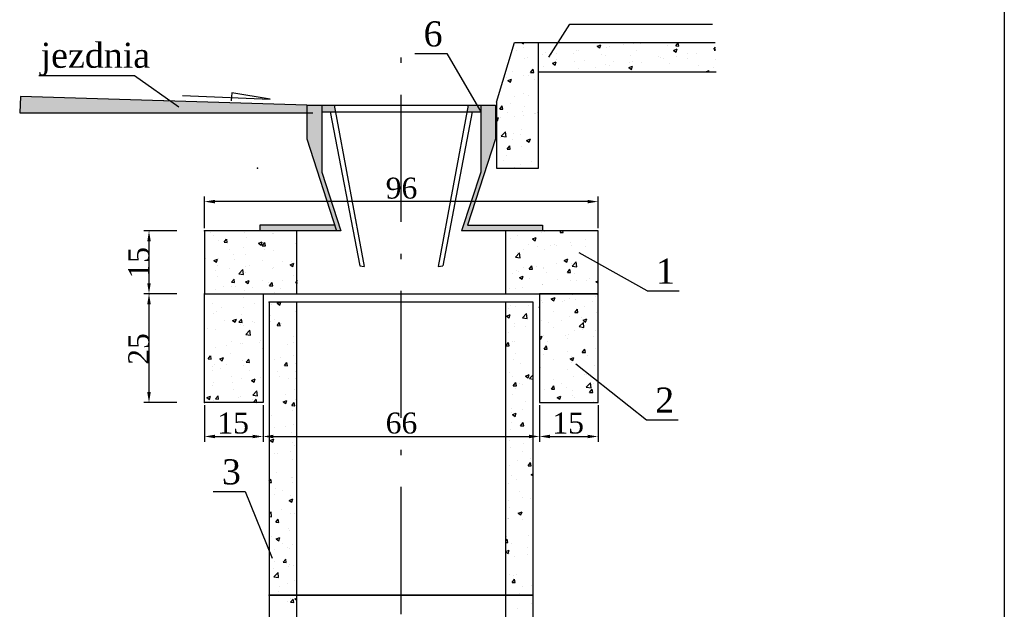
# Model space of a CAD drawing. Extents: x 856 to 1066, y 131 to 448.
# Tile 5 of 5: x 973 to 1066, y 332 to 388. Entities that reach past the tile are written whole.
import ezdxf

# ---------------------------------------------------------------- set-up
doc = ezdxf.new("R2010")
doc.units = 0
doc.linetypes.add('ACAD_ISO10W100', pattern=[18.5, 12, -3, 0.5, -3])
doc.layers.get('0').update_dxf_attribs({"linetype": 'CONTINUOUS'})
doc.layers.get('DEFPOINTS').update_dxf_attribs({"linetype": 'CONTINUOUS'})
doc.layers.add('WARSTWA1', color=7, linetype='CONTINUOUS')
doc.layers.add('WARSTWA2', color=7, linetype='ACAD_ISO10W100')
doc.styles.get("Standard").update_dxf_attribs({"font": 'TIMES.TTF'})

msp = doc.modelspace()

# ---------------------------------------------------------------- hatches: boundary and pattern name
at = {"layer": 'WARSTWA1'}
for points in [[(1000.108, 378.847), (1000.108, 379.571), (973.087, 380.403), (973.005, 378.847)], [(1002.731, 368.266), (995.668, 368.266), (995.668, 367.719), (1002.907, 367.719)]]:
    msp.add_hatch(color=256, dxfattribs=at).paths.add_polyline_path(points)
h = msp.add_hatch(color=256, dxfattribs=at)
h.paths.add_polyline_path([(1017.886, 379.571), (1016.495, 379.571), (1016.495, 373.258), (1014.683, 367.719), (1022.326, 367.719), (1022.326, 368.266), (1015.264, 368.266), (1017.886, 376.41)])
h.paths.add_polyline_path([(1002.907, 367.719), (1003.311, 367.719), (1001.499, 373.258), (1001.499, 379.571), (1000.108, 379.571), (1000.108, 376.41)])
h = msp.add_hatch(color=256, dxfattribs=at)
h.paths.add_polyline_path([(1001.499, 379.571), (1001.499, 378.968), (1002.786, 378.968), (1002.674, 379.571)])
h.paths.add_polyline_path([(1016.495, 378.968), (1016.495, 379.571), (1015.321, 379.571), (1015.208, 378.968)])

# ---------------------------------------------------------------- linework, layer by layer
at = {"color": 0, "linetype": 'ByBlock'}
for p, q in [((987.824, 367.719), (984.711, 367.719)), ((985.205, 362.781), (985.205, 366.731)), ((987.824, 361.793), (984.711, 361.793)), ((985.205, 352.509), (985.205, 360.805)), ((987.824, 351.521), (984.711, 351.521))]:
    msp.add_line(p, q, dxfattribs=at)
for p in [(995.448, 373.645), (995.448, 373.645), (985.205, 367.719), (990.429, 367.719), (990.429, 367.719), (990.429, 367.719), (985.205, 361.793), (990.429, 361.793), (990.429, 361.793), (996.553, 361.003), (996.553, 361.003), (990.429, 351.521), (996.553, 333.349), (996.553, 333.349)]:
    msp.add_point(p, dxfattribs=at)
for points in [[(985.04, 366.731), (985.37, 366.731), (985.205, 367.719)], [(985.04, 362.781), (985.37, 362.781), (985.205, 361.793)], [(985.04, 360.805), (985.37, 360.805), (985.205, 361.793)], [(985.04, 352.509), (985.37, 352.509), (985.205, 351.521)]]:
    msp.add_solid(points, dxfattribs=at)
at = {"layer": 'DEFPOINTS'}
msp.add_line((1065.895, 428.369), (1065.895, 131.369), dxfattribs=at)
at = {"layer": 'WARSTWA1'}
for p, q in [((1022.933, 384.115), (1024.903, 387.229)), ((1024.903, 387.229), (1038.364, 387.229)), ((1017.992, 379.871), (1019.678, 385.497)), ((1019.678, 385.497), (1038.627, 385.497)), ((1020.359, 385.497), (1020.525, 385.384)), ((1020.525, 385.384), (1020.563, 385.497)), ((1021.943, 373.645), (1021.943, 385.497)), ((1031.394, 385.497), (1031.597, 385.479)), ((1031.598, 385.479), (1031.594, 385.497)), ((1019.896, 384.707), (1019.896, 384.707)), ((1020.534, 384.979), (1020.534, 384.979)), ((1022.574, 384.593), (1022.574, 384.593)), ((1023.46, 385.481), (1023.46, 385.481)), ((1025.522, 384.741), (1025.522, 384.741)), ((1025.758, 384.707), (1025.758, 384.707)), ((1027.485, 385.151), (1027.837, 385.286)), ((1027.486, 385.151), (1027.735, 384.983)), ((1027.735, 384.983), (1027.837, 385.286)), ((1028.334, 385.06), (1028.334, 385.06)), ((1028.691, 385.159), (1028.691, 385.159)), ((1029.947, 385.324), (1029.947, 385.324)), ((1030.869, 385.381), (1030.869, 385.381)), ((1031.228, 384.73), (1031.228, 384.73)), ((1034.154, 385.232), (1034.154, 385.232)), ((1034.696, 384.749), (1035.047, 384.884)), ((1034.696, 384.749), (1034.946, 384.581)), ((1034.895, 385.19), (1035.137, 385.479)), ((1034.896, 385.19), (1035.196, 385.164)), ((1034.946, 384.581), (1035.048, 384.884)), ((1035.196, 385.164), (1035.138, 385.478)), ((1038.494, 384.876), (1038.639, 385.048)), ((1038.494, 384.875), (1038.644, 384.862)), ((1038.524, 384.762), (1038.524, 384.762)), ((1038.531, 384.782), (1038.643, 384.899)), ((1038.531, 384.782), (1038.646, 384.764)), ((1010.293, 384.442), (1013.29, 384.442)), ((1013.29, 384.442), (1016.495, 378.968)), ((1019.197, 383.909), (1019.197, 383.909)), ((1020.618, 384.009), (1020.618, 384.009)), ((1020.954, 384.033), (1020.954, 384.033)), ((1022.366, 384.326), (1022.366, 384.326)), ((1023.152, 384.331), (1023.152, 384.331)), ((1023.27, 383.533), (1023.621, 383.668)), ((1023.52, 383.364), (1023.621, 383.668)), ((1023.622, 384.491), (1023.622, 384.491)), ((1023.632, 383.919), (1023.632, 383.919)), ((1025.253, 384.48), (1025.253, 384.48)), ((1025.376, 383.725), (1025.376, 383.725)), ((1026.311, 383.806), (1026.311, 383.806)), ((1027.931, 384.367), (1027.931, 384.367)), ((1028.302, 384.227), (1028.302, 384.227)), ((1028.989, 383.693), (1028.989, 383.693)), ((1030.609, 384.254), (1030.609, 384.254)), ((1030.807, 383.711), (1030.807, 383.711)), ((1033.288, 384.141), (1033.288, 384.141)), ((1033.413, 384.087), (1033.413, 384.087)), ((1033.696, 384.012), (1033.696, 384.012)), ((1034.952, 384.178), (1034.952, 384.178)), ((1035.966, 384.028), (1035.966, 384.028)), ((1035.989, 384.441), (1035.989, 384.441)), ((1036.852, 384.428), (1036.852, 384.428)), ((1038.644, 383.914), (1038.644, 383.914)), ((1019.524, 382.721), (1019.524, 382.721)), ((1021.197, 382.676), (1021.439, 382.964)), ((1021.498, 382.649), (1021.44, 382.964)), ((1021.943, 382.731), (1038.7, 382.731)), ((1022.45, 383.223), (1022.45, 383.223)), ((1023.27, 383.533), (1023.52, 383.364)), ((1024.202, 382.763), (1024.202, 382.763)), ((1025.697, 383.037), (1025.697, 383.037)), ((1027.371, 383.18), (1027.371, 383.18)), ((1028.273, 383.39), (1028.273, 383.39)), ((1028.627, 383.345), (1028.627, 383.345)), ((1030.48, 383.131), (1030.832, 383.266)), ((1030.481, 383.131), (1030.73, 382.963)), ((1030.527, 383.595), (1030.527, 383.595)), ((1030.73, 382.963), (1030.832, 383.266)), ((1031.667, 383.58), (1031.667, 383.58)), ((1034.346, 383.467), (1034.346, 383.467)), ((1035.928, 382.77), (1035.928, 382.77)), ((1036.873, 382.74), (1036.873, 382.74)), ((1037.024, 383.354), (1037.024, 383.354)), ((1037.696, 382.731), (1038.042, 382.864)), ((1037.998, 382.731), (1038.042, 382.864)), ((1038.463, 383.092), (1038.463, 383.092)), ((974.811, 382.37), (983.839, 382.37)), ((983.839, 382.37), (988.025, 379.42)), ((1018.898, 382.156), (1018.898, 382.156)), ((1019.054, 381.915), (1019.405, 382.05)), ((1019.054, 381.915), (1019.304, 381.746)), ((1019.304, 381.746), (1019.406, 382.049)), ((1020.557, 382.339), (1020.557, 382.339)), ((1021.046, 382.347), (1021.046, 382.347)), ((1021.197, 382.676), (1021.497, 382.65)), ((1021.576, 382.043), (1021.576, 382.043)), ((973.087, 380.403), (973.005, 378.847)), ((1000.108, 379.571), (973.087, 380.403)), ((988.354, 380.485), (996.644, 380.158)), ((993.032, 380.731), (992.95, 379.994)), ((996.644, 380.158), (993.032, 380.731)), ((1019.726, 380.368), (1019.726, 380.368)), ((1020.496, 380.669), (1020.496, 380.669)), ((1020.982, 380.534), (1020.982, 380.534)), ((1000.108, 379.571), (1017.886, 379.571)), ((1000.108, 379.571), (1000.108, 376.41)), ((1001.499, 379.571), (1001.499, 373.258)), ((1002.674, 379.571), (1005.516, 364.351)), ((1015.321, 379.571), (1012.478, 364.351)), ((1016.495, 379.571), (1016.495, 373.258)), ((1017.886, 379.571), (1017.886, 376.41)), ((1017.992, 379.871), (1017.992, 373.645)), ((1018.294, 379.217), (1018.536, 379.505)), ((1018.294, 379.217), (1018.594, 379.19)), ((1018.595, 379.19), (1018.537, 379.505)), ((1019.317, 379.727), (1019.317, 379.727)), ((1020.435, 378.999), (1020.435, 378.999)), ((1020.599, 379.479), (1020.599, 379.479)), ((973.005, 378.847), (1000.666, 378.847)), ((1001.499, 378.968), (1016.495, 378.968)), ((1002.294, 378.957), (1005.082, 364.413)), ((1015.701, 378.957), (1012.912, 364.413)), ((1017.992, 378.338), (1018.185, 378.411)), ((1017.992, 378.169), (1018.083, 378.108)), ((1018.083, 378.108), (1018.185, 378.411)), ((1018.406, 378.389), (1018.406, 378.389)), ((1018.979, 378.918), (1018.979, 378.918)), ((1019.662, 378.555), (1019.662, 378.555)), ((1020.519, 378.625), (1020.519, 378.625)), ((1021.562, 378.805), (1021.562, 378.805)), ((1021.657, 378.805), (1021.657, 378.805)), ((1021.893, 378.902), (1021.943, 378.962)), ((1021.893, 378.902), (1021.943, 378.897)), ((1020.374, 377.329), (1020.374, 377.329)), ((1000.108, 376.41), (1002.907, 367.719)), ((1017.886, 376.41), (1015.264, 368.266)), ((1018.342, 376.576), (1018.342, 376.576)), ((1018.442, 376.668), (1018.833, 377.076)), ((1018.443, 376.668), (1018.889, 376.599)), ((1018.889, 376.599), (1018.833, 377.075)), ((1019.51, 376.367), (1019.51, 376.367)), ((1019.601, 376.929), (1019.601, 376.929)), ((1020.243, 376.826), (1020.243, 376.826)), ((1020.828, 376.256), (1021.18, 376.391)), ((1020.829, 376.256), (1021.078, 376.088)), ((1021.078, 376.088), (1021.18, 376.391)), ((1018.99, 375.443), (1019.232, 375.731)), ((1018.991, 375.443), (1019.29, 375.416)), ((1019.291, 375.416), (1019.233, 375.731)), ((1020.313, 375.658), (1020.313, 375.658)), ((1018.624, 374.365), (1018.624, 374.365)), ((1018.923, 374.847), (1018.923, 374.847)), ((1017.992, 373.645), (1021.943, 373.645)), ((1019.682, 373.691), (1019.682, 373.691)), ((1020.252, 373.988), (1020.252, 373.988)), ((1021.302, 374.252), (1021.302, 374.252)), ((1001.499, 373.258), (1003.311, 367.719)), ((1016.495, 373.258), (1014.683, 367.719)), ((990.429, 367.966), (990.429, 370.976)), ((1027.565, 367.966), (1027.565, 370.976)), ((1026.577, 370.483), (991.417, 370.483)), ((1002.731, 368.266), (995.668, 368.266)), ((995.668, 368.266), (995.668, 367.719)), ((1015.264, 368.266), (1022.326, 368.266)), ((1022.326, 368.266), (1022.326, 367.719)), ((990.429, 367.719), (990.429, 361.793)), ((1003.311, 367.719), (990.429, 367.719)), ((990.983, 367.559), (990.983, 367.559)), ((991.245, 367.249), (991.245, 367.249)), ((992.289, 366.64), (992.531, 366.928)), ((992.59, 366.613), (992.532, 366.928)), ((994.224, 367.606), (994.224, 367.606)), ((994.405, 367.142), (994.405, 367.142)), ((995.668, 367.752), (1002.614, 367.752)), ((996.902, 367.493), (996.902, 367.493)), ((996.981, 367.496), (996.981, 367.496)), ((999.121, 367.719), (999.121, 361.793)), ((1027.565, 367.719), (1014.683, 367.719)), ((1018.874, 361.793), (1018.874, 367.719)), ((1019.288, 367.02), (1019.288, 367.02)), ((1020.008, 367.307), (1020.008, 367.307)), ((1021.382, 366.96), (1021.733, 367.095)), ((1021.382, 366.96), (1021.631, 366.791)), ((1021.631, 366.791), (1021.733, 367.094)), ((1022.214, 367.523), (1022.214, 367.523)), ((1022.542, 367.628), (1022.542, 367.628)), ((1023.981, 367.58), (1024.098, 367.719)), ((1023.982, 367.58), (1024.281, 367.554)), ((1024.282, 367.554), (1024.252, 367.719)), ((1026.342, 366.923), (1026.342, 366.923)), ((1027.565, 361.793), (1027.565, 367.719)), ((991.799, 366.766), (991.799, 366.766)), ((992.289, 366.64), (992.589, 366.613)), ((992.832, 365.997), (992.832, 365.997)), ((994.088, 366.162), (994.088, 366.162)), ((995.534, 366.547), (995.886, 366.682)), ((995.535, 366.547), (995.784, 366.379)), ((995.784, 366.378), (995.886, 366.682)), ((995.888, 366.325), (996.13, 366.613)), ((995.888, 366.325), (996.188, 366.298)), ((995.988, 366.412), (995.988, 366.412)), ((996.087, 365.996), (996.087, 365.996)), ((996.189, 366.299), (996.131, 366.613)), ((999.013, 366.498), (999.013, 366.498)), ((999.157, 366.83), (999.157, 366.83)), ((1021.007, 366.474), (1021.007, 366.474)), ((1021.817, 366.203), (1021.817, 366.203)), ((1023.073, 366.368), (1023.073, 366.368)), ((1023.416, 366.421), (1023.416, 366.421)), ((1023.686, 366.361), (1023.686, 366.361)), ((1024.973, 366.618), (1024.973, 366.618)), ((1025.087, 366.334), (1025.087, 366.334)), ((1026.364, 366.248), (1026.364, 366.248)), ((990.569, 365.155), (990.569, 365.155)), ((991.319, 364.929), (991.67, 365.064)), ((991.569, 364.76), (991.67, 365.063)), ((991.738, 365.096), (991.738, 365.096)), ((993.161, 365.494), (993.161, 365.494)), ((994.344, 365.472), (994.344, 365.472)), ((996.92, 365.826), (996.92, 365.826)), ((1019.773, 365.232), (1020.164, 365.64)), ((1019.773, 365.232), (1020.219, 365.163)), ((1019.947, 365.637), (1019.947, 365.637)), ((1020.219, 365.163), (1020.164, 365.64)), ((1020.49, 365.919), (1020.49, 365.919)), ((1022.481, 365.958), (1022.481, 365.958)), ((1024.376, 364.94), (1024.728, 365.075)), ((1024.626, 364.771), (1024.728, 365.074)), ((1032.213, 362.049), (1025.799, 365.644)), ((991.319, 364.929), (991.569, 364.76)), ((991.626, 364.481), (991.626, 364.481)), ((992.768, 364.183), (992.768, 364.183)), ((993.247, 365.042), (993.247, 365.042)), ((994.305, 364.368), (994.305, 364.368)), ((994.668, 364.434), (994.668, 364.434)), ((995.925, 364.929), (995.925, 364.929)), ((996.859, 364.155), (996.859, 364.155)), ((996.983, 364.255), (996.983, 364.255)), ((997.837, 364.851), (997.837, 364.851)), ((998.529, 364.527), (998.881, 364.662)), ((998.53, 364.527), (998.779, 364.358)), ((998.604, 364.816), (998.604, 364.816)), ((998.779, 364.358), (998.881, 364.662)), ((999.093, 365.016), (999.093, 365.016)), ((1005.082, 364.413), (1005.516, 364.351)), ((1012.478, 364.351), (1012.912, 364.413)), ((1020.497, 364.224), (1020.497, 364.224)), ((1021.079, 364.121), (1021.321, 364.409)), ((1021.38, 364.095), (1021.322, 364.409)), ((1021.753, 364.389), (1021.753, 364.389)), ((1022.406, 364.163), (1022.406, 364.163)), ((1022.42, 364.288), (1022.42, 364.288)), ((1023.653, 364.639), (1023.653, 364.639)), ((1024.377, 364.94), (1024.626, 364.771)), ((1025.026, 364.664), (1025.026, 364.664)), ((1025.127, 364.402), (1025.518, 364.809)), ((1025.128, 364.402), (1025.574, 364.333)), ((1025.332, 364.665), (1025.332, 364.665)), ((1025.574, 364.333), (1025.518, 364.809)), ((1026.822, 365.056), (1026.822, 365.056)), ((991.512, 364.018), (991.512, 364.018)), ((991.677, 363.426), (991.677, 363.426)), ((993.665, 363.667), (994.056, 364.074)), ((993.665, 363.667), (994.111, 363.598)), ((994.111, 363.598), (994.056, 364.074)), ((994.283, 363.802), (994.283, 363.802)), ((998.806, 363.505), (998.806, 363.505)), ((1019.48, 363.661), (1019.48, 363.661)), ((1019.886, 363.967), (1019.886, 363.967)), ((1020.03, 363.91), (1020.03, 363.91)), ((1020.161, 363.322), (1020.512, 363.456)), ((1020.161, 363.321), (1020.411, 363.153)), ((1020.411, 363.153), (1020.512, 363.456)), ((1021.079, 364.121), (1021.379, 364.095)), ((1021.088, 363.237), (1021.088, 363.237)), ((1022.709, 363.797), (1022.709, 363.797)), ((1024.678, 363.806), (1024.919, 364.094)), ((1024.678, 363.806), (1024.978, 363.78)), ((1024.978, 363.78), (1024.92, 364.094)), ((1025.387, 363.684), (1025.387, 363.684)), ((1026.758, 363.243), (1026.758, 363.243)), ((1027.541, 363.347), (1027.541, 363.347)), ((992.249, 362.492), (992.249, 362.492)), ((992.954, 362.5), (992.954, 362.5)), ((992.985, 362.866), (993.227, 363.154)), ((992.986, 362.866), (993.286, 362.839)), ((993.286, 362.84), (993.228, 363.154)), ((993.349, 362.455), (993.349, 362.455)), ((994.314, 362.909), (994.665, 363.044)), ((994.314, 362.909), (994.564, 362.74)), ((994.564, 362.74), (994.665, 363.043)), ((994.927, 362.379), (994.927, 362.379)), ((995.88, 363.002), (995.88, 363.002)), ((996.517, 362.872), (996.517, 362.872)), ((996.584, 362.551), (996.826, 362.839)), ((996.584, 362.551), (996.884, 362.525)), ((996.798, 362.485), (996.798, 362.485)), ((996.885, 362.525), (996.827, 362.839)), ((997.773, 363.037), (997.773, 363.037)), ((999.019, 362.836), (999.2, 363.024)), ((999.02, 362.836), (999.2, 362.808)), ((1019.825, 362.297), (1019.825, 362.297)), ((1020.433, 362.41), (1020.433, 362.41)), ((1022.333, 362.66), (1022.333, 362.66)), ((1022.359, 362.618), (1022.359, 362.618)), ((1023.766, 363.123), (1023.766, 363.123)), ((1024.965, 362.994), (1024.965, 362.994)), ((1025.502, 363.078), (1025.502, 363.078)), ((1026.445, 363.01), (1026.445, 363.01)), ((1027.371, 362.92), (1027.565, 362.994)), ((1027.372, 362.919), (1027.565, 362.789)), ((990.429, 361.793), (1027.565, 361.793)), ((990.429, 361.793), (995.96, 361.793)), ((990.429, 351.521), (990.429, 361.793)), ((990.429, 361.418), (990.449, 361.425)), ((990.429, 361.364), (990.45, 361.425)), ((991.448, 362.205), (991.448, 362.205)), ((991.616, 361.756), (991.616, 361.756)), ((994.156, 361.398), (994.156, 361.398)), ((994.222, 362.132), (994.222, 362.132)), ((995.96, 361.793), (995.96, 351.521)), ((997.082, 361.901), (997.082, 361.901)), ((997.605, 362.265), (997.605, 362.265)), ((999.792, 361.793), (1018.202, 361.793)), ((1019.177, 362.245), (1019.177, 362.245)), ((1027.565, 361.793), (1022.034, 361.793)), ((1022.034, 361.793), (1022.034, 351.521)), ((1023.156, 361.301), (1023.507, 361.436)), ((1023.406, 361.133), (1023.507, 361.436)), ((1025.125, 361.671), (1025.125, 361.671)), ((1027.338, 361.514), (1027.338, 361.514)), ((1027.48, 361.677), (1027.48, 361.677)), ((1027.565, 351.521), (1027.565, 361.793)), ((1032.213, 362.049), (1035.209, 362.049)), ((991.23, 360.896), (991.23, 360.896)), ((992.029, 360.476), (992.029, 360.476)), ((994.161, 360.462), (994.161, 360.462)), ((995.197, 360.893), (995.197, 360.893)), ((1021.442, 361.003), (996.553, 361.003)), ((996.553, 361.003), (996.553, 333.349)), ((996.737, 360.815), (996.737, 360.815)), ((997.309, 360.889), (997.606, 361.003)), ((997.309, 360.889), (997.558, 360.72)), ((997.558, 360.72), (997.653, 361.003)), ((1018.874, 361.003), (999.121, 361.003)), ((999.121, 361.003), (999.121, 333.349)), ((1018.874, 333.349), (1018.874, 361.003)), ((1019.113, 360.431), (1019.113, 360.431)), ((1019.273, 360.667), (1019.273, 360.667)), ((1019.764, 360.626), (1019.764, 360.626)), ((1021.013, 360.681), (1021.013, 360.681)), ((1021.442, 333.349), (1021.442, 361.003)), ((1022.076, 360.321), (1022.034, 360.546)), ((1022.199, 361.169), (1022.199, 361.169)), ((1022.298, 360.948), (1022.298, 360.948)), ((1023.156, 361.301), (1023.405, 361.133)), ((1024.182, 361.099), (1024.182, 361.099)), ((1024.389, 361.134), (1024.389, 361.134)), ((1024.904, 361.324), (1024.904, 361.324)), ((1025.438, 361.264), (1025.438, 361.264)), ((1026.327, 360.57), (1026.327, 360.57)), ((1027.067, 361.021), (1027.067, 361.021)), ((991.272, 359.928), (991.272, 359.928)), ((991.555, 360.085), (991.555, 360.085)), ((993.95, 359.815), (993.95, 359.815)), ((996.628, 359.702), (996.628, 359.702)), ((998.998, 360.145), (998.998, 360.145)), ((1018.94, 359.683), (1019.291, 359.818)), ((1018.94, 359.683), (1019.19, 359.515)), ((1019.19, 359.515), (1019.292, 359.818)), ((1020.438, 359.515), (1020.829, 359.922)), ((1020.438, 359.514), (1020.884, 359.445)), ((1020.475, 359.565), (1020.475, 359.565)), ((1020.884, 359.445), (1020.829, 359.922)), ((1022.034, 360.324), (1022.075, 360.321)), ((1023.401, 360.068), (1023.401, 360.068)), ((1024.843, 359.654), (1024.843, 359.654)), ((1025.374, 360.032), (1025.616, 360.32)), ((1025.374, 360.032), (1025.674, 360.006)), ((1025.674, 360.006), (1025.616, 360.32)), ((1026.018, 359.535), (1026.018, 359.535)), ((1027.419, 360.007), (1027.419, 360.007)), ((992.33, 359.254), (992.33, 359.254)), ((993.093, 359.271), (993.444, 359.405)), ((993.093, 359.27), (993.343, 359.102)), ((993.146, 359.14), (993.146, 359.14)), ((993.343, 359.102), (993.445, 359.405)), ((993.682, 359.092), (993.923, 359.38)), ((993.682, 359.092), (993.982, 359.065)), ((993.877, 358.914), (993.877, 358.914)), ((993.982, 359.066), (993.924, 359.38)), ((994.1, 358.791), (994.1, 358.791)), ((995.008, 359.141), (995.008, 359.141)), ((995.133, 359.079), (995.133, 359.079)), ((996.676, 359.145), (996.676, 359.145)), ((997.034, 359.33), (997.034, 359.33)), ((997.28, 358.777), (997.522, 359.065)), ((997.28, 358.777), (997.58, 358.751)), ((997.581, 358.751), (997.523, 359.065)), ((997.686, 359.028), (997.686, 359.028)), ((1019.693, 358.703), (1019.693, 358.703)), ((1019.703, 358.956), (1019.703, 358.956)), ((1020.733, 358.683), (1020.733, 358.683)), ((1022.237, 359.277), (1022.237, 359.277)), ((1022.862, 359.12), (1022.862, 359.12)), ((1023.412, 358.57), (1023.412, 358.57)), ((1024.118, 359.285), (1024.118, 359.285)), ((1025.793, 358.684), (1026.183, 359.091)), ((1025.793, 358.684), (1026.239, 358.615)), ((1026.151, 359.281), (1026.502, 359.416)), ((1026.151, 359.281), (1026.4, 359.113)), ((1026.239, 358.615), (1026.183, 359.091)), ((1026.4, 359.113), (1026.502, 359.416)), ((990.709, 358.497), (990.709, 358.497)), ((991.494, 358.415), (991.494, 358.415)), ((994.33, 357.949), (994.721, 358.356)), ((994.33, 357.949), (994.776, 357.88)), ((994.776, 357.88), (994.721, 358.356)), ((998.882, 357.768), (998.882, 357.768)), ((1019.113, 358.122), (1019.113, 358.122)), ((1022.034, 357.701), (1022.286, 357.798)), ((1022.185, 357.495), (1022.286, 357.798)), ((1022.391, 357.809), (1022.391, 357.809)), ((1024.47, 357.896), (1024.47, 357.896)), ((1024.782, 357.983), (1024.782, 357.983)), ((1025.317, 358.312), (1025.317, 358.312)), ((1026.09, 358.457), (1026.09, 358.457)), ((1027.148, 357.783), (1027.148, 357.783)), ((1027.358, 358.337), (1027.358, 358.337)), ((991.433, 356.745), (991.433, 356.745)), ((992.558, 356.935), (992.558, 356.935)), ((992.952, 357.264), (992.952, 357.264)), ((993.814, 357.101), (993.814, 357.101)), ((994.039, 357.121), (994.039, 357.121)), ((995.63, 357.151), (995.63, 357.151)), ((995.714, 357.351), (995.714, 357.351)), ((996.615, 357.474), (996.615, 357.474)), ((998.309, 357.038), (998.309, 357.038)), ((998.791, 357.151), (998.791, 357.151)), ((1018.874, 356.889), (1019.114, 357.176)), ((1018.874, 356.888), (1019.173, 356.861)), ((1019.173, 356.861), (1019.115, 357.176)), ((1019.465, 357.307), (1019.465, 357.307)), ((1019.642, 357.286), (1019.642, 357.286)), ((1022.034, 357.596), (1022.185, 357.495)), ((1022.176, 357.607), (1022.176, 357.607)), ((1022.471, 356.573), (1022.713, 356.861)), ((1022.772, 356.547), (1022.714, 356.861)), ((1022.798, 357.306), (1022.798, 357.306)), ((1024.698, 357.556), (1024.698, 357.556)), ((990.779, 355.633), (991.021, 355.921)), ((991.08, 355.606), (991.022, 355.921)), ((992.939, 356.147), (992.939, 356.147)), ((995.865, 356.649), (995.865, 356.649)), ((996.554, 355.804), (996.554, 355.804)), ((997.563, 355.789), (997.563, 355.789)), ((998.819, 355.954), (998.819, 355.954)), ((999.088, 356.125), (999.088, 356.125)), ((1019.735, 356.133), (1019.735, 356.133)), ((1022.115, 355.937), (1022.115, 355.937)), ((1022.414, 356.02), (1022.414, 356.02)), ((1022.471, 356.573), (1022.771, 356.547)), ((1024.721, 356.313), (1024.721, 356.313)), ((1024.93, 355.643), (1025.281, 355.778)), ((1025.092, 355.906), (1025.092, 355.906)), ((1025.18, 355.475), (1025.281, 355.778)), ((1026.07, 356.258), (1026.312, 356.546)), ((1026.07, 356.258), (1026.37, 356.232)), ((1026.371, 356.232), (1026.313, 356.546)), ((1026.547, 355.995), (1026.547, 355.995)), ((1027.297, 356.666), (1027.297, 356.666)), ((990.779, 355.633), (991.079, 355.606)), ((991.238, 354.956), (991.238, 354.956)), ((991.372, 355.075), (991.372, 355.075)), ((991.872, 355.632), (992.223, 355.767)), ((991.872, 355.632), (992.122, 355.464)), ((992.122, 355.464), (992.224, 355.767)), ((992.494, 355.122), (992.494, 355.122)), ((993.978, 355.451), (993.978, 355.451)), ((994.141, 355.045), (994.141, 355.045)), ((994.378, 355.318), (994.62, 355.606)), ((994.378, 355.318), (994.678, 355.291)), ((994.394, 355.372), (994.394, 355.372)), ((994.678, 355.292), (994.62, 355.606)), ((997.067, 355.547), (997.067, 355.547)), ((997.976, 355.003), (998.218, 355.291)), ((997.977, 355.003), (998.277, 354.977)), ((998.277, 354.977), (998.219, 355.291)), ((999.083, 355.23), (999.121, 355.245)), ((999.083, 355.23), (999.121, 355.205)), ((1019.581, 355.616), (1019.581, 355.616)), ((1020.222, 355.162), (1020.222, 355.162)), ((1023.379, 355.578), (1023.379, 355.578)), ((1024.93, 355.643), (1025.18, 355.475)), ((1025.11, 355.318), (1025.11, 355.318)), ((1025.471, 355.185), (1032.141, 349.886)), ((1027.236, 354.996), (1027.236, 354.996)), ((991.215, 354.543), (991.215, 354.543)), ((991.975, 354.701), (991.975, 354.701)), ((993.033, 354.027), (993.033, 354.027)), ((994.653, 354.587), (994.653, 354.587)), ((995.711, 353.913), (995.711, 353.913)), ((997.332, 354.474), (997.332, 354.474)), ((997.499, 353.976), (997.499, 353.976)), ((999.027, 354.455), (999.027, 354.455)), ((1019.258, 354.314), (1019.258, 354.314)), ((1019.52, 353.945), (1019.52, 353.945)), ((1020.714, 354.025), (1021.065, 354.16)), ((1020.714, 354.025), (1020.964, 353.856)), ((1020.964, 353.856), (1021.066, 354.16)), ((1021.103, 353.797), (1021.442, 354.149)), ((1022.054, 354.267), (1022.054, 354.267)), ((1022.184, 354.816), (1022.184, 354.816)), ((1024.66, 354.643), (1024.66, 354.643)), ((1025.227, 354.016), (1025.227, 354.016)), ((1026.312, 354.216), (1026.312, 354.216)), ((1026.483, 354.181), (1026.483, 354.181)), ((991.174, 353.143), (991.174, 353.143)), ((991.311, 353.405), (991.311, 353.405)), ((993.074, 353.393), (993.074, 353.393)), ((993.917, 353.781), (993.917, 353.781)), ((994.867, 353.612), (995.218, 353.747)), ((994.867, 353.612), (995.117, 353.444)), ((995.117, 353.444), (995.219, 353.747)), ((998.389, 353.8), (998.389, 353.8)), ((998.983, 353.791), (998.983, 353.791)), ((1018.902, 353.183), (1018.902, 353.183)), ((1019.569, 353.114), (1019.811, 353.402)), ((1019.569, 353.114), (1019.869, 353.088)), ((1019.869, 353.087), (1019.811, 353.402)), ((1020.158, 353.349), (1020.158, 353.349)), ((1020.46, 353.212), (1020.46, 353.212)), ((1021.103, 353.796), (1021.442, 353.744)), ((1021.437, 353.456), (1021.437, 353.456)), ((1022.059, 353.599), (1022.059, 353.599)), ((1023.167, 352.799), (1023.409, 353.087)), ((1023.386, 353.714), (1023.386, 353.714)), ((1023.468, 352.773), (1023.41, 353.087)), ((1024.115, 353.343), (1024.115, 353.343)), ((1026.458, 352.966), (1026.849, 353.374)), ((1026.793, 353.23), (1026.793, 353.23)), ((1026.904, 352.897), (1026.849, 353.373)), ((1027.175, 353.326), (1027.175, 353.326)), ((990.651, 351.994), (991.003, 352.129)), ((990.901, 351.825), (991.003, 352.129)), ((990.977, 352.15), (990.977, 352.15)), ((991.475, 351.859), (991.717, 352.147)), ((991.776, 351.832), (991.718, 352.147)), ((993.131, 352.787), (993.131, 352.787)), ((993.856, 352.11), (993.856, 352.11)), ((994.995, 352.231), (995.386, 352.638)), ((994.995, 352.231), (995.441, 352.162)), ((995.441, 352.162), (995.386, 352.638)), ((998.079, 352.247), (998.079, 352.247)), ((998.966, 352.785), (998.966, 352.785)), ((1019.459, 352.275), (1019.459, 352.275)), ((1019.816, 352.895), (1019.816, 352.895)), ((1022.494, 352.782), (1022.494, 352.782)), ((1023.168, 352.799), (1023.467, 352.773)), ((1023.709, 352.005), (1024.06, 352.14)), ((1023.959, 351.836), (1024.061, 352.139)), ((1024.599, 352.973), (1024.599, 352.973)), ((1025.163, 352.202), (1025.163, 352.202)), ((1025.173, 352.669), (1025.173, 352.669)), ((1026.458, 352.966), (1026.904, 352.897)), ((1026.766, 352.484), (1027.008, 352.772)), ((1026.766, 352.484), (1027.066, 352.458)), ((1027.067, 352.458), (1027.009, 352.772)), ((1027.064, 352.452), (1027.064, 352.452)), ((995.96, 351.521), (990.429, 351.521)), ((990.429, 351.274), (990.429, 347.827)), ((990.652, 351.994), (990.901, 351.825)), ((991.25, 351.734), (991.25, 351.734)), ((991.475, 351.859), (991.775, 351.832)), ((993.655, 352.037), (993.655, 352.037)), ((994.923, 351.831), (994.923, 351.831)), ((995.074, 351.544), (995.316, 351.832)), ((995.074, 351.544), (995.33, 351.521)), ((995.374, 351.521), (995.317, 351.832)), ((995.96, 351.274), (995.96, 347.827)), ((997.862, 351.592), (998.213, 351.727)), ((997.862, 351.592), (998.112, 351.424)), ((998.112, 351.424), (998.213, 351.727)), ((998.673, 351.229), (998.914, 351.517)), ((998.673, 351.229), (998.973, 351.203)), ((998.973, 351.203), (998.915, 351.517)), ((999.012, 351.811), (999.012, 351.811)), ((1020.739, 351.62), (1020.739, 351.62)), ((1022.034, 351.521), (1027.565, 351.521)), ((1022.034, 351.274), (1022.034, 347.827)), ((1023.709, 352.005), (1023.959, 351.836)), ((1023.907, 352.037), (1023.907, 352.037)), ((1025.302, 351.958), (1025.302, 351.958)), ((1027.114, 351.656), (1027.114, 351.656)), ((1027.565, 351.274), (1027.565, 347.827)), ((996.759, 350.268), (996.759, 350.268)), ((998.776, 350.798), (998.776, 350.798)), ((998.905, 351.115), (998.905, 351.115)), ((1019.398, 350.605), (1019.398, 350.605)), ((1019.45, 350.954), (1019.45, 350.954)), ((1019.493, 350.387), (1019.845, 350.521)), ((1019.494, 350.386), (1019.743, 350.218)), ((1019.743, 350.218), (1019.845, 350.521)), ((1020.438, 350.905), (1020.438, 350.905)), ((998.844, 349.444), (998.844, 349.444)), ((1019.419, 349.641), (1019.419, 349.641)), ((1020.265, 349.34), (1020.507, 349.628)), ((1020.265, 349.34), (1020.565, 349.314)), ((1020.565, 349.314), (1020.507, 349.628)), ((1032.141, 349.886), (1035.138, 349.886)), ((997.052, 349.194), (997.052, 349.194)), ((998.035, 349.247), (998.035, 349.247)), ((998.608, 348.706), (998.608, 348.706)), ((999.093, 348.573), (999.093, 348.573)), ((1019.337, 348.935), (1019.337, 348.935)), ((1019.461, 348.342), (1019.461, 348.342)), ((991.417, 348.321), (994.972, 348.321)), ((996.641, 347.954), (996.992, 348.089)), ((996.641, 347.954), (996.891, 347.785)), ((996.891, 347.785), (996.993, 348.088)), ((996.948, 348.321), (1021.047, 348.321)), ((998.783, 347.774), (998.783, 347.774)), ((998.968, 347.438), (998.968, 347.438)), ((1019.243, 347.96), (1019.243, 347.96)), ((1020.519, 347.668), (1020.519, 347.668)), ((1021.268, 348.079), (1021.268, 348.079)), ((1023.022, 348.321), (1026.577, 348.321)), ((997.036, 346.697), (997.036, 346.697)), ((997.288, 346.727), (997.288, 346.727)), ((998.544, 346.893), (998.544, 346.893)), ((1019.276, 347.265), (1019.276, 347.265)), ((1020.446, 346.859), (1020.446, 346.859)), ((998.722, 346.104), (998.722, 346.104)), ((1019.215, 345.594), (1019.215, 345.594)), ((1019.948, 346.1), (1019.948, 346.1)), ((1020.961, 345.566), (1021.203, 345.854)), ((1020.961, 345.566), (1021.261, 345.54)), ((1021.141, 345.678), (1021.141, 345.678)), ((1021.204, 346.266), (1021.204, 346.266)), ((1021.262, 345.54), (1021.204, 345.854)), ((997.224, 344.914), (997.224, 344.914)), ((1021.267, 344.728), (1021.442, 344.795)), ((1021.268, 344.728), (1021.442, 344.611)), ((996.553, 344.099), (996.708, 344.284)), ((996.553, 343.988), (996.766, 343.97)), ((996.767, 343.97), (996.709, 344.284)), ((998.661, 344.434), (998.661, 344.434)), ((998.738, 344.02), (998.738, 344.02)), ((998.761, 344.444), (998.761, 344.444)), ((1019.154, 343.924), (1019.154, 343.924)), ((1019.436, 344.601), (1019.436, 344.601)), ((1019.884, 344.287), (1019.884, 344.287)), ((991.267, 343.123), (994.263, 343.123)), ((994.263, 343.123), (996.825, 336.853)), ((997.037, 342.841), (997.037, 342.841)), ((997.117, 343.459), (997.117, 343.459)), ((997.804, 343.185), (997.804, 343.185)), ((1020.164, 343.114), (1020.164, 343.114)), ((998.415, 342.295), (998.766, 342.43)), ((998.415, 342.295), (998.665, 342.127)), ((998.6, 342.764), (998.6, 342.764)), ((998.665, 342.127), (998.767, 342.43)), ((1019.093, 342.254), (1019.093, 342.254)), ((1020.464, 342.558), (1020.464, 342.558)), ((1021.222, 342.44), (1021.222, 342.44)), ((996.553, 341.032), (996.716, 341.203)), ((996.772, 340.726), (996.716, 341.202)), ((997.74, 341.469), (997.74, 341.469)), ((998.539, 341.093), (998.539, 341.093)), ((998.954, 341.085), (998.954, 341.085)), ((1019.229, 341.607), (1019.229, 341.607)), ((1020.047, 341.09), (1020.398, 341.225)), ((1020.047, 341.09), (1020.296, 340.921)), ((1020.296, 340.921), (1020.398, 341.225)), ((996.553, 340.76), (996.772, 340.726)), ((997.162, 340.222), (997.404, 340.51)), ((997.163, 340.222), (997.462, 340.196)), ((997.463, 340.196), (997.405, 340.51)), ((1019.032, 340.584), (1019.032, 340.584)), ((1019.144, 340.579), (1019.144, 340.579)), ((1019.166, 340.564), (1019.166, 340.564)), ((1020.431, 340.505), (1020.431, 340.505)), ((998.333, 339.645), (998.333, 339.645)), ((998.478, 339.423), (998.478, 339.423)), ((996.763, 338.905), (996.763, 338.905)), ((997.194, 338.657), (997.546, 338.792)), ((997.195, 338.657), (997.444, 338.489)), ((997.444, 338.489), (997.546, 338.792)), ((997.82, 338.232), (997.82, 338.232)), ((1018.874, 338.475), (1018.996, 338.621)), ((1018.874, 338.322), (1019.055, 338.307)), ((1018.971, 338.913), (1018.971, 338.913)), ((1019.055, 338.306), (1018.997, 338.621)), ((1019.421, 338.247), (1019.421, 338.247)), ((1020.993, 339.018), (1020.993, 339.018)), ((997.013, 337.666), (997.013, 337.666)), ((998.269, 337.831), (998.269, 337.831)), ((998.417, 337.753), (998.417, 337.753)), ((998.746, 338.091), (998.746, 338.091)), ((1018.874, 337.47), (1019.177, 337.587)), ((1018.874, 337.419), (1019.076, 337.283)), ((1018.91, 337.243), (1018.91, 337.243)), ((1019.076, 337.283), (1019.177, 337.586)), ((1019.247, 337.326), (1019.247, 337.326)), ((1020.868, 337.887), (1020.868, 337.887)), ((1020.929, 337.204), (1020.929, 337.204)), ((997.023, 336.487), (997.023, 336.487)), ((997.859, 336.448), (998.1, 336.736)), ((997.859, 336.448), (998.159, 336.422)), ((998.159, 336.422), (998.101, 336.736)), ((1019.673, 337.039), (1019.673, 337.039)), ((996.949, 335.852), (996.949, 335.852)), ((996.991, 335.077), (997.381, 335.485)), ((997.437, 335.008), (997.381, 335.485)), ((998.356, 336.083), (998.356, 336.083)), ((998.443, 336.242), (998.443, 336.242)), ((998.85, 336.102), (998.85, 336.102)), ((1019.869, 335.337), (1019.869, 335.337)), ((1021.383, 335.894), (1021.383, 335.894)), ((996.991, 335.077), (997.437, 335.008)), ((998.295, 334.412), (998.295, 334.412)), ((998.939, 334.731), (998.939, 334.731)), ((1019.214, 335.254), (1019.214, 335.254)), ((1019.451, 334.559), (1019.693, 334.847)), ((1019.451, 334.559), (1019.751, 334.533)), ((1019.609, 335.225), (1019.609, 335.225)), ((1019.751, 334.533), (1019.693, 334.847)), ((997.466, 333.678), (997.466, 333.678)), ((997.53, 334.123), (997.53, 334.123)), ((1020.19, 333.496), (1020.19, 333.496)), ((1020.416, 334.152), (1020.416, 334.152)), ((1021.322, 334.224), (1021.322, 334.224)), ((1021.442, 333.349), (996.553, 333.349)), ((996.553, 333.349), (996.553, 329.793)), ((996.553, 333.349), (1021.442, 333.349)), ((998.234, 332.742), (998.234, 332.742)), ((998.524, 333.004), (998.524, 333.004)), ((998.555, 332.674), (998.797, 332.962)), ((998.555, 332.674), (998.855, 332.648)), ((998.855, 332.648), (998.797, 332.962)), ((998.969, 332.999), (999.121, 333.057)), ((998.969, 332.999), (999.121, 332.896)), ((999.121, 333.349), (1018.874, 333.349)), ((1018.874, 333.349), (999.121, 333.349)), ((999.121, 333.349), (999.121, 313.595)), ((1018.874, 313.595), (1018.874, 333.349)), ((1018.892, 332.773), (1018.892, 332.773)), ((1021.261, 332.554), (1021.261, 332.554)), ((1021.442, 313.595), (1021.442, 333.349)), ((1019.95, 332.099), (1019.95, 332.099))]:
    msp.add_line(p, q, dxfattribs=at)
for points in [[(991.417, 370.647), (991.417, 370.318), (990.429, 370.483)], [(1026.577, 370.647), (1026.577, 370.318), (1027.565, 370.483)], [(991.417, 348.486), (991.417, 348.157), (990.429, 348.321)], [(994.972, 348.486), (994.972, 348.157), (995.96, 348.321)], [(996.948, 348.486), (996.948, 348.157), (995.96, 348.321)], [(1021.047, 348.486), (1021.047, 348.157), (1022.034, 348.321)], [(1023.022, 348.486), (1023.022, 348.157), (1022.034, 348.321)], [(1026.577, 348.486), (1026.577, 348.157), (1027.565, 348.321)]]:
    msp.add_solid(points, dxfattribs=at)
at = {"layer": 'WARSTWA2'}
msp.add_line((1008.997, 276.065), (1008.997, 385.784), dxfattribs=at)

# ---------------------------------------------------------------- texts
for s, p in [('96', (1007.537, 370.769)), ('15', (991.65, 348.602)), ('66', (1007.532, 348.602)), ('15', (1023.255, 348.602))]:
    msp.add_text(s, height=1.9753).set_placement(p)
at = {"color": 0}
for s, p in [('15', (985.225, 363.211)), ('25', (985.225, 355.081))]:
    msp.add_text(s, height=1.9753, rotation=90, dxfattribs=at).set_placement(p)
at = {"layer": 'WARSTWA1'}
for s, height, p in [('6', 2.37, (1011.11, 385.122)), ('jezdnia', 2.3704, (974.975, 383.108)), ('1', 2.37, (1033.03, 362.729)), ('2', 2.37, (1032.959, 350.566)), ('3', 2.37, (992.084, 343.803))]:
    msp.add_text(s, height=height, dxfattribs=at).set_placement(p)

doc.saveas('drawing.dxf')
